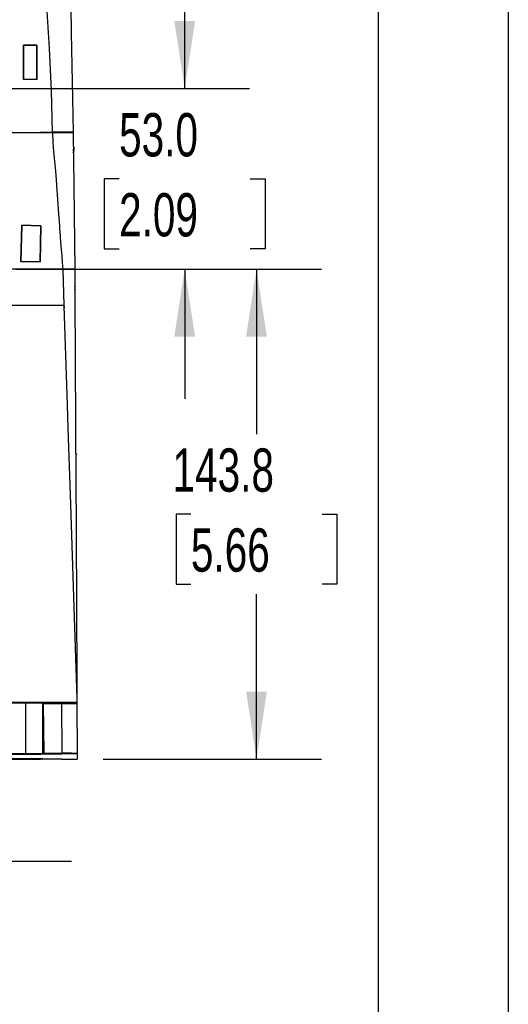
# Model space of a CAD drawing. Header units: millimetres. Extents: x 0 to 1676, y 0 to 1295.
# Tile 35 of 64: x 1533 to 1676, y 233 to 522. Entities that reach past the tile are written whole.
import ezdxf

# ---------------------------------------------------------------- set-up
doc = ezdxf.new("R2010")
doc.units = ezdxf.units.MM
doc.header["$LTSCALE"] = 6
doc.layers.add('DIMENSIONS', color=140, linetype='Continuous', lineweight=25)
doc.layers.add('TEXT', color=140, linetype='Continuous', lineweight=25)
doc.styles.add('SLDTEXTSTYLE0', font='TXT', dxfattribs={"width": 0.7})
doc.dimstyles.new('SLDDIMSTYLE0', dxfattribs={"dimtxt": 12.948047, "dimasz": 19.812, "dimexe": 0, "dimexo": 0.0625, "dimgap": 3.237012, "dimtad": 0, "dimtih": 1, "dimtoh": 1, "dimrnd": 1e-09, "dimzin": 12, "dimdsep": 46, "dimtxsty": 'SLDTEXTSTYLE0', "dimsah": 1, "dimcen": 0.09, "dimadec": 0, "dimazin": 3, "dimtfac": 1, "dimtofl": 0, "dimtmove": 0, "dimatfit": 3, "dimfxl": 0, "dimfrac": 2, "dimtolj": 1, "dimtzin": 12, "dimarcsym": 0})
doc.dimstyles.new('SLDDIMSTYLE1', dxfattribs={"dimtxt": 12.948047, "dimasz": 19.812, "dimexe": 0, "dimexo": 0.0625, "dimgap": 3.237012, "dimtad": 0, "dimtih": 1, "dimtoh": 1, "dimrnd": 1e-09, "dimzin": 12, "dimdsep": 46, "dimtxsty": 'SLDTEXTSTYLE0', "dimsah": 1, "dimcen": 0.09, "dimadec": 0, "dimazin": 3, "dimtfac": 1, "dimtmove": 0, "dimatfit": 0, "dimfxl": 0, "dimfrac": 2, "dimtolj": 1, "dimtzin": 12, "dimarcsym": 0})
doc.dimstyles.new('SLDDIMSTYLE2', dxfattribs={"dimtxt": 12.948047, "dimasz": 19.812, "dimexe": 0, "dimexo": 0.0625, "dimgap": 3.237012, "dimtad": 0, "dimtih": 1, "dimtoh": 1, "dimrnd": 1e-09, "dimzin": 4, "dimdsep": 46, "dimtxsty": 'SLDTEXTSTYLE0', "dimsah": 1, "dimcen": 0.09, "dimadec": 0, "dimazin": 1, "dimtfac": 1, "dimtmove": 0, "dimatfit": 0, "dimfxl": 0, "dimfrac": 2, "dimtolj": 1, "dimtzin": 12, "dimarcsym": 0})

# ---------------------------------------------------------------- blocks, each defined once
blk = doc.blocks.new('_D_23')
at = {"layer": 'DIMENSIONS'}
for p, q in [((1434.83, 420.69), (1434.83, 255.84)), ((1510.23, 420.69), (1510.23, 255.84)), ((1434.83, 274.89), (1396.73, 274.89)), ((1453.29, 274.89), (1448.95, 274.89)), ((1448.95, 274.89), (1448.95, 254.31)), ((1491.77, 274.89), (1496.12, 274.89)), ((1496.12, 274.89), (1496.12, 254.31)), ((1510.23, 274.89), (1548.33, 274.89)), ((1448.95, 254.31), (1453.29, 254.31)), ((1496.12, 254.31), (1491.77, 254.31))]:
    blk.add_line(p, q, dxfattribs=at)
for points in [[(1434.83, 274.89), (1415.02, 277.94), (1415.02, 271.85)], [(1510.23, 274.89), (1530.05, 271.85), (1530.05, 277.94)]]:
    blk.add_solid(points, dxfattribs=at)
at = {"layer": 'DIMENSIONS', "char_height": 12.7, "attachment_point": 1, "style": 'SLDTEXTSTYLE0'}
for s, insert in [('75.4', (1453.29, 294.16)), ('2.97', (1453.29, 270.69))]:
    blk.add_mtext(s, dxfattribs=dict(at, insert=insert))
blk = doc.blocks.new('_D_24')
at = {"layer": 'DIMENSIONS'}
for p, q in [((1531.85, 448.67), (1621.62, 448.67)), ((1602.57, 448.67), (1602.57, 400.23)), ((1583.33, 376.76), (1578.98, 376.76)), ((1578.98, 376.76), (1578.98, 356.18)), ((1621.81, 376.76), (1626.15, 376.76)), ((1626.15, 376.76), (1626.15, 356.18)), ((1578.98, 356.18), (1583.33, 356.18)), ((1626.15, 356.18), (1621.81, 356.18)), ((1602.57, 304.84), (1602.57, 353.28)), ((1557.61, 304.84), (1621.62, 304.84))]:
    blk.add_line(p, q, dxfattribs=at)
for points in [[(1602.57, 448.67), (1599.52, 428.86), (1605.61, 428.86)], [(1602.57, 304.84), (1605.61, 324.65), (1599.52, 324.65)]]:
    blk.add_solid(points, dxfattribs=at)
at = {"layer": 'DIMENSIONS', "char_height": 12.7, "attachment_point": 1, "style": 'SLDTEXTSTYLE0'}
for s, insert in [('143.8', (1577.94, 396.02)), ('5.66', (1583.33, 372.55))]:
    blk.add_mtext(s, dxfattribs=dict(at, insert=insert))
blk = doc.blocks.new('_D_25')
at = {"layer": 'DIMENSIONS'}
for p, q in [((1581.51, 501.64), (1581.51, 539.74)), ((1526.02, 501.64), (1600.56, 501.64)), ((1562.27, 475.16), (1557.92, 475.16)), ((1557.92, 475.16), (1557.92, 454.58)), ((1600.75, 475.16), (1605.09, 475.16)), ((1605.09, 475.16), (1605.09, 454.58)), ((1557.92, 454.58), (1562.27, 454.58)), ((1605.09, 454.58), (1600.75, 454.58)), ((1533.5, 448.67), (1600.56, 448.67)), ((1581.51, 448.67), (1581.51, 410.57))]:
    blk.add_line(p, q, dxfattribs=at)
for points in [[(1581.51, 501.64), (1584.56, 521.46), (1578.46, 521.46)], [(1581.51, 448.67), (1578.46, 428.86), (1584.56, 428.86)]]:
    blk.add_solid(points, dxfattribs=at)
at = {"layer": 'DIMENSIONS', "char_height": 12.7, "attachment_point": 1, "style": 'SLDTEXTSTYLE0'}
for s, insert in [('53.0', (1562.27, 494.43)), ('2.09', (1562.27, 470.95))]:
    blk.add_mtext(s, dxfattribs=dict(at, insert=insert))

msp = doc.modelspace()

# ---------------------------------------------------------------- linework, layer by layer
at = {"color": 7, "linetype": 'Continuous'}
msp.add_line((1676.415, 1295.416), (1676.415, 0.016), dxfattribs=at)
for p, q in [((1534.209, 504.303), (1534.217, 514.422)), ((1534.217, 514.422), (1534.209, 504.303)), ((1534.217, 514.422), (1538.131, 514.422)), ((1534.217, 514.422), (1534.217, 514.422)), ((1538.131, 514.422), (1534.217, 514.422)), ((1538.131, 514.422), (1538.138, 504.303)), ((1538.138, 504.303), (1538.131, 514.422)), ((1538.131, 514.422), (1538.131, 514.422)), ((1538.138, 504.303), (1534.209, 504.303)), ((1539.124, 488.667), (1518.63, 488.667)), ((1539.126, 488.867), (1539.124, 488.667)), ((1539.124, 488.667), (1539.126, 488.853)), ((1542.761, 488.667), (1539.124, 488.667)), ((1539.126, 488.867), (1542.768, 488.867)), ((1539.126, 488.853), (1539.126, 488.867)), ((1539.126, 488.853), (1542.768, 488.853)), ((1539.135, 488.667), (1539.137, 488.853)), ((1539.137, 488.853), (1539.135, 488.667)), ((1542.765, 488.853), (1542.765, 488.667)), ((1542.991, 488.852), (1542.992, 488.642)), ((1542.999, 488.635), (1542.997, 488.835)), ((1542.997, 488.835), (1546.067, 488.835)), ((1546.067, 488.835), (1548.767, 488.835)), ((1548.77, 488.635), (1548.76, 488.635)), ((1548.767, 488.835), (1548.77, 488.635)), ((1549.01, 484.406), (1548.803, 484.411)), ((1549.002, 484.098), (1548.813, 483.545)), ((1548.813, 483.47), (1549.002, 484.023)), ((1549.002, 483.361), (1548.826, 482.845)), ((1548.827, 482.773), (1549.002, 483.286)), ((1549.01, 483.669), (1548.882, 483.672)), ((1549.01, 484.406), (1549.002, 484.098)), ((1549.002, 484.023), (1549.01, 484.331)), ((1549.002, 484.023), (1549.002, 484.098)), ((1549.01, 483.669), (1549.002, 483.361)), ((1549.002, 483.286), (1549.01, 483.594)), ((1549.002, 483.286), (1549.002, 483.361)), ((1549.01, 484.331), (1549.01, 484.406)), ((1549.01, 483.594), (1549.01, 483.669)), ((1533.454, 450.899), (1533.714, 461.536)), ((1533.715, 461.536), (1533.455, 450.899)), ((1533.714, 461.536), (1539.354, 461.398)), ((1533.715, 461.536), (1533.714, 461.536)), ((1539.354, 461.398), (1533.715, 461.536)), ((1539.354, 461.398), (1539.094, 450.762)), ((1539.094, 450.762), (1539.354, 461.398)), ((1539.354, 461.398), (1539.354, 461.398)), ((1539.094, 450.762), (1533.454, 450.899)), ((1533.455, 450.899), (1533.454, 450.899)), ((1533.455, 450.899), (1539.094, 450.762)), ((1545.765, 448.67), (1525.877, 448.67)), ((1539.094, 450.762), (1539.094, 450.762)), ((1545.765, 448.67), (1546.073, 437.965)), ((1549.334, 443.486), (1549.336, 443.613)), ((1549.336, 443.545), (1549.334, 443.419)), ((1549.334, 443.486), (1549.334, 443.419)), ((1549.334, 442.593), (1549.336, 442.72)), ((1549.336, 442.652), (1549.334, 442.525)), ((1549.334, 442.593), (1549.334, 442.525)), ((1549.336, 443.613), (1549.336, 443.545)), ((1549.336, 442.72), (1549.336, 442.652)), ((1546.073, 437.966), (1439.161, 437.966)), ((1546.078, 437.812), (1546.073, 437.965)), ((1504.929, 321.573), (1549.618, 321.573)), ((1534.916, 321.314), (1534.916, 321.311)), ((1534.916, 306.464), (1534.916, 321.311)), ((1539.925, 321.383), (1539.971, 321.386)), ((1539.925, 321.088), (1539.925, 321.383)), ((1539.971, 321.089), (1539.925, 321.088)), ((1539.925, 306.536), (1539.925, 321.088)), ((1539.971, 321.386), (1539.971, 321.089)), ((1545.418, 321.386), (1539.971, 321.386)), ((1539.971, 321.089), (1540.225, 306.537)), ((1545.418, 321.089), (1539.971, 321.089)), ((1545.418, 321.386), (1545.418, 321.089)), ((1545.418, 321.089), (1545.494, 306.537)), ((1549.618, 321.364), (1549.618, 321.573)), ((1549.915, 321.498), (1549.916, 321.275)), ((1549.918, 321.066), (1549.994, 306.514)), ((1534.916, 306.314), (1534.916, 306.464)), ((1539.925, 306.536), (1539.928, 306.387)), ((1539.928, 306.341), (1539.925, 306.49)), ((1539.928, 306.341), (1539.928, 306.387)), ((1540.141, 306.388), (1540.14, 306.537)), ((1540.14, 306.537), (1540.225, 306.537)), ((1540.225, 306.537), (1540.228, 306.537)), ((1540.228, 306.388), (1540.228, 306.537)), ((1540.228, 306.537), (1545.494, 306.537)), ((1540.228, 306.388), (1545.495, 306.388)), ((1545.495, 306.388), (1545.494, 306.537)), ((1549.995, 306.365), (1549.995, 306.514)), ((1549.995, 306.365), (1549.995, 304.84)), ((1545.495, 304.817), (1324.337, 304.817)), ((1534.916, 304.848), (1534.916, 304.901))]:
    msp.add_line(p, q)
at = {"color": 179, "linetype": 'Continuous', "lineweight": 18}
msp.add_line((1549.735, 394.292), (1549.968, 394.289), dxfattribs=at)
at = {"flags": 128}
for points in [[(1542.768, 488.867), (1542.407, 501.096), (1541.826, 513.368), (1541.116, 525.963), (1540.407, 538.552), (1539.829, 550.826), (1539.473, 563.059)], [(1547.472, 563.017), (1547.728, 548.325), (1547.982, 533.825), (1548.258, 518.002), (1548.51, 503.528), (1548.767, 488.835)], [(1542.761, 488.667), (1542.859, 485.887), (1543.058, 483.136), (1543.319, 480.331), (1543.607, 477.355), (1543.812, 474.871), (1544.022, 471.868), (1544.217, 469.068), (1544.517, 464.737), (1544.657, 462.733), (1544.758, 461.287), (1544.82, 460.399), (1544.868, 459.743), (1544.997, 458.132), (1545.133, 456.558), (1545.318, 454.453), (1545.484, 452.438), (1545.617, 450.565), (1545.765, 448.669)], [(1548.76, 488.635), (1548.857, 480.716), (1548.949, 473.228), (1549.055, 464.556), (1549.15, 456.752), (1549.249, 448.651)], [(1549.249, 448.651), (1549.249, 448.645), (1549.249, 448.641), (1549.249, 448.638), (1549.249, 448.636), (1549.249, 448.589), (1549.25, 448.547), (1549.25, 448.479), (1549.25, 448.369), (1549.252, 448.149), (1549.254, 447.756), (1549.257, 447.082), (1549.261, 446.451), (1549.264, 445.857), (1549.266, 445.494), (1549.267, 445.164), (1549.27, 444.63), (1549.275, 443.663), (1549.278, 443.036), (1549.281, 442.619), (1549.283, 442.131), (1549.287, 441.483), (1549.289, 440.982), (1549.292, 440.496), (1549.294, 440.128), (1549.296, 439.743), (1549.306, 437.786), (1549.316, 435.798), (1549.32, 435.073), (1549.322, 434.683), (1549.324, 434.303), (1549.326, 434.013), (1549.327, 433.695), (1549.328, 433.519), (1549.329, 433.351), (1549.33, 433.16), (1549.331, 433.061), (1549.331, 432.994), (1549.331, 432.972), (1549.331, 432.963), (1549.331, 432.958), (1549.331, 432.955), (1549.331, 432.954), (1549.331, 432.943), (1549.331, 432.911), (1549.332, 432.758), (1549.333, 432.658), (1549.333, 432.651), (1549.333, 432.594), (1549.334, 432.432), (1549.344, 430.443), (1549.354, 428.656), (1549.361, 427.242), (1549.368, 425.999), (1549.373, 424.924), (1549.382, 423.202), (1549.385, 422.715), (1549.388, 422.181), (1549.391, 421.6), (1549.394, 420.971), (1549.397, 420.295), (1549.404, 418.96), (1549.416, 416.747), (1549.43, 414.154), (1549.447, 410.917), (1549.467, 407.036), (1549.491, 402.511), (1549.518, 397.343), (1549.548, 391.531), (1549.582, 385.075), (1549.637, 374.546), (1549.687, 364.944), (1549.733, 356.268), (1549.773, 348.52), (1549.809, 341.699), (1549.835, 336.723), (1549.858, 332.391), (1549.877, 328.702), (1549.893, 325.657), (1549.906, 323.256), (1549.915, 321.498)], [(1546.073, 437.965), (1546.157, 437.627), (1546.179, 437.279)], [(1546.179, 437.279), (1546.123, 437.608), (1546.078, 437.812)], [(1546.078, 437.812), (1547.042, 408.82), (1547.162, 405.201), (1547.363, 399.111), (1548.008, 379.521), (1549.386, 337.517), (1549.873, 322.657), (1549.901, 321.828), (1549.912, 321.534), (1549.913, 321.498)], [(1549.896, 321.068), (1549.891, 321.116), (1549.878, 321.161), (1549.859, 321.201), (1549.834, 321.236), (1549.777, 321.288), (1549.449, 321.356), (1548.809, 321.372), (1548.404, 321.374)], [(1549.618, 321.573), (1549.768, 321.555), (1549.913, 321.498)], [(1549.916, 321.275), (1549.917, 321.118), (1549.917, 321.031), (1549.917, 321), (1549.918, 320.977)], [(1534.916, 304.901), (1533.619, 304.9), (1532.41, 304.897), (1531.372, 304.893), (1530.576, 304.888), (1530.075, 304.881), (1529.904, 304.875), (1530.075, 304.868), (1530.576, 304.862), (1531.372, 304.856), (1532.41, 304.852), (1533.619, 304.849), (1534.916, 304.848)], [(1534.916, 304.848), (1536.213, 304.849), (1537.422, 304.852), (1538.46, 304.856), (1539.256, 304.862), (1539.757, 304.868), (1539.928, 304.875), (1539.757, 304.881), (1539.256, 304.888), (1538.46, 304.893), (1537.422, 304.897), (1536.213, 304.9), (1534.916, 304.901)]]:
    msp.add_lwpolyline(points, dxfattribs=at)
for centre, radius, start, end in [((1544.11, 173.381), 315.288, 89.15485, 90.24515), ((1544.267, 202.357), 286.513, 89.10015, 90.29986), ((1543.593, 331.444), 157.411, 89.09957, 90.30044), ((1547.078, 366.006), 82.674, 88.49541, 90.91041), ((1533.744, 598.684), 277.376, 269.21183, 270.24202), ((1533.935, 695.595), 374.282, 269.41428, 270.15012), ((1536.168, 560.504), 239.197, 269.70004, 270.89995), ((1536.062, 618.512), 297.2, 269.77912, 270.74484), ((1546.468, 120.838), 200.551, 89.10004, 90.29997), ((1546.652, 127.023), 194.07, 89.03572, 90.36429), ((1549.618, 321.064), 0.3, 0.3004, 90.00039), ((1533.663, 545.632), 239.321, 269.10005, 270.29996), ((1533.664, 545.657), 239.197, 269.10005, 270.29996), ((1536.168, 545.657), 239.197, 269.70004, 270.89995), ((1536.169, 545.632), 239.321, 269.70004, 270.89995), ((1539.507, 383.099), 76.713, 270.31423, 270.47339), ((1540.227, 251.537), 54.851, 89.999, 90.08986), ((1546.667, 100.747), 205.794, 89.07361, 90.32639), ((1546.75, 116.359), 190.033, 89.02161, 90.3784), ((1546.49, 544.534), 239.719, 269.76221, 270.83778)]:
    msp.add_arc(centre, radius, start, end)
at = {"layer": 'TEXT'}
msp.add_line((1638.3, 1257.3), (1638.3, 38.1), dxfattribs=at)

# ---------------------------------------------------------------- dimensions: what is measured, and where the dimension line sits
at = {"layer": 'DIMENSIONS'}
for base, p1, p2, angle, dimstyle, picture, middle in [((1581.5075, 501.6442), (1525.8769, 448.6695), (1518.3997, 501.6442), 90, 'SLDDIMSTYLE2', '_D_25', (1581.5075, 475.1568)), ((1602.567, 304.84), (1524.233, 448.67), (1549.995, 304.84), 90, 'SLDDIMSTYLE0', '_D_24', (1602.567, 376.755)), ((1510.233, 274.893), (1434.833, 428.306), (1510.233, 428.306), 0, 'SLDDIMSTYLE1', '_D_23', (1472.533, 274.893))]:
    dim = msp.add_linear_dim(base=base, p1=p1, p2=p2, angle=angle, dimstyle=dimstyle, dxfattribs=at)
    dim.commit()
    dim.dimension.update_dxf_attribs({"geometry": picture, "text_midpoint": middle, "dimtype": 160})

doc.saveas('drawing.dxf')
